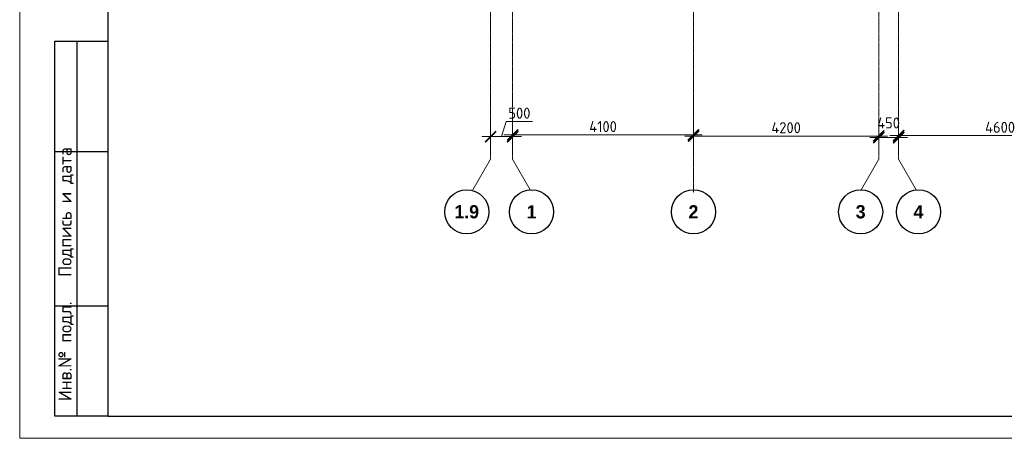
# Model space of a CAD drawing. Header units: millimetres. Extents: x -56135 to 1694203, y -446411 to -23139.
# Tile 80 of 256: x 562595 to 584916, y -140264 to -130780. Entities that reach past the tile are written whole.
import ezdxf
from ezdxf.enums import TextEntityAlignment as Align

# ---------------------------------------------------------------- set-up
doc = ezdxf.new("R2010")
doc.units = ezdxf.units.MM
doc.linetypes.add('______5', pattern=[1100, 800, -100, 100, -100])
doc.linetypes.add('осевая', pattern=[50.8, 31.75, -6.35, 6.35, -6.35])
for name, color, linetype, lineweight in [('Оси', 40, '______5', 18), ('РАЗМЕРЫ', 1, 'Continuous', 9), ('Текст', 7, 'Continuous', 25), ('ТОНКИЕ', 7, 'Continuous', 9)]:
    doc.layers.add(name, color=color, linetype=linetype, lineweight=lineweight)
doc.layers.add('ТОЛСТЫЕ_ОСНОВНЫЕ', color=6, linetype='Continuous')
doc.styles.add('Century Gothic', font='GOTHIC.TTF')
doc.styles.add('GOST-2.304_Type-B', font='GOST_Common.ttf')
doc.styles.add('style1', font='GOST_Common.ttf', dxfattribs={"height": 500})
doc.dimstyles.new('СПДС', dxfattribs={"dimscale": 100, "dimtxt": 2.5, "dimasz": 2.5, "dimexe": 1.25, "dimexo": 0, "dimtad": 1, "dimdec": 0, "dimtxsty": 'GOST-2.304_Type-B', "dimblk": 'ARCHTICK', "dimcen": 2.5, "dimdle": 2, "dimadec": 0, "dimazin": 2, "dimtfac": 0.75, "dimtdec": 0, "dimtmove": 1, "dimatfit": 3, "dimfxl": 1, "dimtolj": 1, "dimarcsym": 1})

# ---------------------------------------------------------------- blocks, each defined once
blk = doc.blocks.new('*U43')
at = {"layer": 'ТОЛСТЫЕ_ОСНОВНЫЕ'}
for p, q in [((8, 5), (8, 90)), ((8, 90), (20, 90)), ((13, 5), (13, 90)), ((8, 65), (20, 65)), ((8, 30), (20, 30)), ((20, 5), (8, 5))]:
    blk.add_line(p, q, dxfattribs=at)
at = {"layer": 'ТОЛСТЫЕ_ОСНОВНЫЕ', "color": 6}
blk.add_lwpolyline([(20, 5), (886, 5), (886, 415), (20, 415)], close=True, dxfattribs=at)
at = {"layer": 'ТОНКИЕ'}
blk.add_lwpolyline([(0, 0), (891, 0), (891, 420), (0, 420)], close=True, dxfattribs=at)
at = {"layer": 'Текст', "style": 'style1'}
for s, p in [('Подпись и дата', (10.5, 51.25)), ('Инв.№ подл.', (10.5, 19.7))]:
    blk.add_text(s, height=3, rotation=90, dxfattribs=at).set_placement(p, align=Align.MIDDLE)
blk = doc.blocks.new('NSY101')
at = {"color": 0, "linetype": 'ByBlock', "lineweight": -2}
blk.add_circle((0, 0), 50, dxfattribs=at)
blk = doc.blocks.new('_ArchTick')
at = {"color": 0, "linetype": 'ByBlock', "const_width": 0.15}
blk.add_lwpolyline([(-0.5, -0.5), (0.5, 0.5)], dxfattribs=at)
blk = doc.blocks.new('*D1003')
at = {"layer": 'DEFPOINTS', "color": 0, "transparency": 16777216}
for p in [(474455, -133625), (473955, -133877), (474455, -133963)]:
    blk.add_point(p, dxfattribs=at)
at = {"layer": 'РАЗМЕРЫ', "color": 0, "lineweight": -2, "transparency": 16777216}
for p, q in [((474205, -133625), (474308, -133281)), ((474308, -133281), (474908, -133281)), ((473755, -133625), (474655, -133625)), ((473955, -133877), (473955, -133500)), ((474455, -133963), (474455, -133500))]:
    blk.add_line(p, q, dxfattribs=at)
at = {"layer": 'РАЗМЕРЫ', "color": 0, "lineweight": -2, "transparency": 16777216, "xscale": 250, "yscale": 250, "zscale": 250, "rotation": 180}
blk.add_blockref('_ArchTick', (473955, -133625), dxfattribs=at)
at = {"layer": 'РАЗМЕРЫ', "color": 0, "lineweight": -2, "transparency": 16777216, "xscale": 250, "yscale": 250, "zscale": 250}
blk.add_blockref('_ArchTick', (474455, -133625), dxfattribs=at)
at = {"layer": 'РАЗМЕРЫ', "color": 0, "transparency": 16777216, "insert": (474608, -133094), "char_height": 250, "attachment_point": 5, "style": 'GOST-2.304_Type-B'}
blk.add_mtext('\\A1;500', dxfattribs=at)
blk = doc.blocks.new('*D1004')
at = {"layer": 'DEFPOINTS', "color": 0, "transparency": 16777216}
for p in [(478555, -133586), (478555, -133916), (474455, -133963)]:
    blk.add_point(p, dxfattribs=at)
at = {"layer": 'РАЗМЕРЫ', "color": 0, "lineweight": -2, "transparency": 16777216}
for p, q in [((474455, -133963), (474455, -133461)), ((478555, -133916), (478555, -133461)), ((474255, -133586), (478755, -133586))]:
    blk.add_line(p, q, dxfattribs=at)
at = {"layer": 'РАЗМЕРЫ', "color": 0, "lineweight": -2, "transparency": 16777216, "xscale": 250, "yscale": 250, "zscale": 250, "rotation": 180}
blk.add_blockref('_ArchTick', (474455, -133586), dxfattribs=at)
at = {"layer": 'РАЗМЕРЫ', "color": 0, "lineweight": -2, "transparency": 16777216, "xscale": 250, "yscale": 250, "zscale": 250}
blk.add_blockref('_ArchTick', (478555, -133586), dxfattribs=at)
at = {"layer": 'РАЗМЕРЫ', "color": 0, "transparency": 16777216, "insert": (476505, -133398), "char_height": 250, "attachment_point": 5, "style": 'GOST-2.304_Type-B'}
blk.add_mtext('\\A1;4100', dxfattribs=at)
blk = doc.blocks.new('*D1005')
at = {"layer": 'DEFPOINTS', "color": 0, "transparency": 16777216}
for p in [(482755, -133611), (478555, -133916), (482755, -133705)]:
    blk.add_point(p, dxfattribs=at)
at = {"layer": 'РАЗМЕРЫ', "color": 0, "lineweight": -2, "transparency": 16777216}
for p, q in [((478355, -133611), (482955, -133611)), ((478555, -133916), (478555, -133486)), ((482755, -133705), (482755, -133486))]:
    blk.add_line(p, q, dxfattribs=at)
at = {"layer": 'РАЗМЕРЫ', "color": 0, "lineweight": -2, "transparency": 16777216, "xscale": 250, "yscale": 250, "zscale": 250, "rotation": 180}
blk.add_blockref('_ArchTick', (478555, -133611), dxfattribs=at)
at = {"layer": 'РАЗМЕРЫ', "color": 0, "lineweight": -2, "transparency": 16777216, "xscale": 250, "yscale": 250, "zscale": 250}
blk.add_blockref('_ArchTick', (482755, -133611), dxfattribs=at)
at = {"layer": 'РАЗМЕРЫ', "color": 0, "transparency": 16777216, "insert": (480655, -133423), "char_height": 250, "attachment_point": 5, "style": 'GOST-2.304_Type-B'}
blk.add_mtext('\\A1;4200', dxfattribs=at)
blk = doc.blocks.new('*D2135')
at = {"layer": 'DEFPOINTS', "color": 0, "transparency": 16777216}
for p in [(483205, -133647), (483205, -133647), (482755, -133742)]:
    blk.add_point(p, dxfattribs=at)
at = {"layer": 'РАЗМЕРЫ', "color": 0, "lineweight": -2, "transparency": 16777216}
for p, q in [((482555, -133647), (483405, -133647)), ((482755, -133742), (482755, -133522)), ((483205, -133647), (483205, -133772))]:
    blk.add_line(p, q, dxfattribs=at)
at = {"layer": 'РАЗМЕРЫ', "color": 0, "lineweight": -2, "transparency": 16777216, "xscale": 250, "yscale": 250, "zscale": 250, "rotation": 180}
blk.add_blockref('_ArchTick', (482755, -133647), dxfattribs=at)
at = {"layer": 'РАЗМЕРЫ', "color": 0, "lineweight": -2, "transparency": 16777216, "xscale": 250, "yscale": 250, "zscale": 250}
blk.add_blockref('_ArchTick', (483205, -133647), dxfattribs=at)
at = {"layer": 'РАЗМЕРЫ', "color": 0, "transparency": 16777216, "insert": (482977, -133315), "char_height": 250, "attachment_point": 5, "style": 'GOST-2.304_Type-B'}
blk.add_mtext('\\A1;450', dxfattribs=at)
blk = doc.blocks.new('*D1006')
at = {"layer": 'DEFPOINTS', "color": 0, "transparency": 16777216}
for p in [(483205, -133602), (487805, -133602), (487805, -133678)]:
    blk.add_point(p, dxfattribs=at)
at = {"layer": 'РАЗМЕРЫ', "color": 0, "lineweight": -2, "transparency": 16777216}
for p, q in [((487805, -133678), (487805, -133477)), ((483005, -133602), (488005, -133602)), ((483205, -133602), (483205, -133727))]:
    blk.add_line(p, q, dxfattribs=at)
at = {"layer": 'РАЗМЕРЫ', "color": 0, "lineweight": -2, "transparency": 16777216, "xscale": 250, "yscale": 250, "zscale": 250, "rotation": 180}
blk.add_blockref('_ArchTick', (483205, -133602), dxfattribs=at)
at = {"layer": 'РАЗМЕРЫ', "color": 0, "lineweight": -2, "transparency": 16777216, "xscale": 250, "yscale": 250, "zscale": 250}
blk.add_blockref('_ArchTick', (487805, -133602), dxfattribs=at)
at = {"layer": 'РАЗМЕРЫ', "color": 0, "transparency": 16777216, "insert": (485505, -133414), "char_height": 250, "attachment_point": 5, "style": 'GOST-2.304_Type-B'}
blk.add_mtext('\\A1;4600', dxfattribs=at)
blk = doc.blocks.new('оси 2.2-2.3')
at = {"layer": 'Оси', "color": 16, "linetype": 'осевая', "lineweight": 0, "transparency": 33554687}
for p, q in [((478554.9, -104267.9), (478554.9, -134893.5)), ((473954.9, -105027.5), (473954.9, -134138.1)), ((474454.9, -105027.5), (474454.9, -134138.1)), ((482754.9, -105027.5), (482754.9, -134138.1)), ((483204.9, -105027.5), (483204.9, -134138.1))]:
    blk.add_line(p, q, dxfattribs=at)
at = {"layer": 'Оси', "color": 16, "linetype": '______5', "lineweight": 0, "transparency": 33554687}
for p, q in [((473954.9, -134138.1), (473518.8, -134893.5)), ((474454.9, -134138.1), (474891.1, -134893.5)), ((482754.9, -134138.1), (482318.8, -134893.5)), ((483204.9, -134138.1), (483641.1, -134893.5))]:
    blk.add_line(p, q, dxfattribs=at)
at = {"layer": 'Оси', "color": 16, "linetype": 'Continuous', "lineweight": 25, "transparency": 33554687, "xscale": 9.999999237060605, "yscale": 9.999999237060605, "zscale": 9.999999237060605}
for p in [(473414.4, -135329.4), (474884.4, -135329.4), (478554.4, -135329.4), (482344.4, -135329.4), (483654.4, -135329.4)]:
    blk.add_blockref('NSY101', p, dxfattribs=at)
at = {"layer": 'Оси', "color": 16, "linetype": 'Continuous', "lineweight": 25, "transparency": 33554687, "char_height": 300, "attachment_point": 5, "style": 'Century Gothic'}
for s, insert, width in [('\\A1;{\\fCentury Gothic|i0|b1;\\H300.000000;\\W1.000000;\\C16;1.9}\\P', (473414.4, -135329.4), 735), ('\\A1;{\\fCentury Gothic|i0|b1;\\H300.000000;\\W1.000000;\\C16;1}\\P', (474884.4, -135329.4), 385), ('\\A1;{\\fCentury Gothic|i0|b1;\\H300.000000;\\W1.000000;\\C16;2}\\P', (478554.4, -135329.4), 385), ('\\A1;{\\fCentury Gothic|i0|b1;\\H300.000000;\\W1.000000;\\C16;3}\\P', (482344.4, -135329.4), 385), ('\\A1;{\\fCentury Gothic|i0|b1;\\H300.000000;\\W1.000000;\\C16;4}\\P', (483654.4, -135329.4), 385)]:
    blk.add_mtext(s, dxfattribs=dict(at, insert=insert, width=width))
at = {"layer": 'РАЗМЕРЫ', "color": 1}
for base, p1, p2, picture, middle in [((474454.9, -133625.1), (473954.9, -133877), (474454.9, -133963), '*D1003', (474370.6, -133093.9)), ((478554.9, -133585.8), (474454.9, -133963), (478554.9, -133916.3), '*D1004', (476504.9, -133398.3)), ((487804.9, -133601.8), (483204.9, -133601.8), (487804.9, -133678.2), '*D1006', (485504.9, -133414.3)), ((482754.9, -133610.5), (478554.9, -133916.3), (482754.9, -133704.8), '*D1005', (480654.9, -133423))]:
    dim = blk.add_linear_dim(base=base, p1=p1, p2=p2, dimstyle='СПДС', dxfattribs=at)
    dim.commit()
    dim.dimension.update_dxf_attribs({"geometry": picture, "text_midpoint": middle})
dim = blk.add_linear_dim(base=(483204.9, -133647.3), p1=(482754.9, -133741.6), p2=(483204.9, -133647.3), dimstyle='СПДС', dxfattribs=at)
dim.commit()
dim.dimension.update_dxf_attribs({"geometry": '*D2135', "text_midpoint": (482977.3, -133502), "dimtype": 160})

msp = doc.modelspace()

# ---------------------------------------------------------------- block references
at = {"xscale": 100, "yscale": 100, "zscale": 100}
msp.add_blockref('*U43', (562594.8, -140263.7), dxfattribs=at)
at = {"layer": 'РАЗМЕРЫ', "color": 1}
msp.add_blockref('оси 2.2-2.3', (99314.8, 196.2), dxfattribs=at)

doc.saveas('drawing.dxf')
